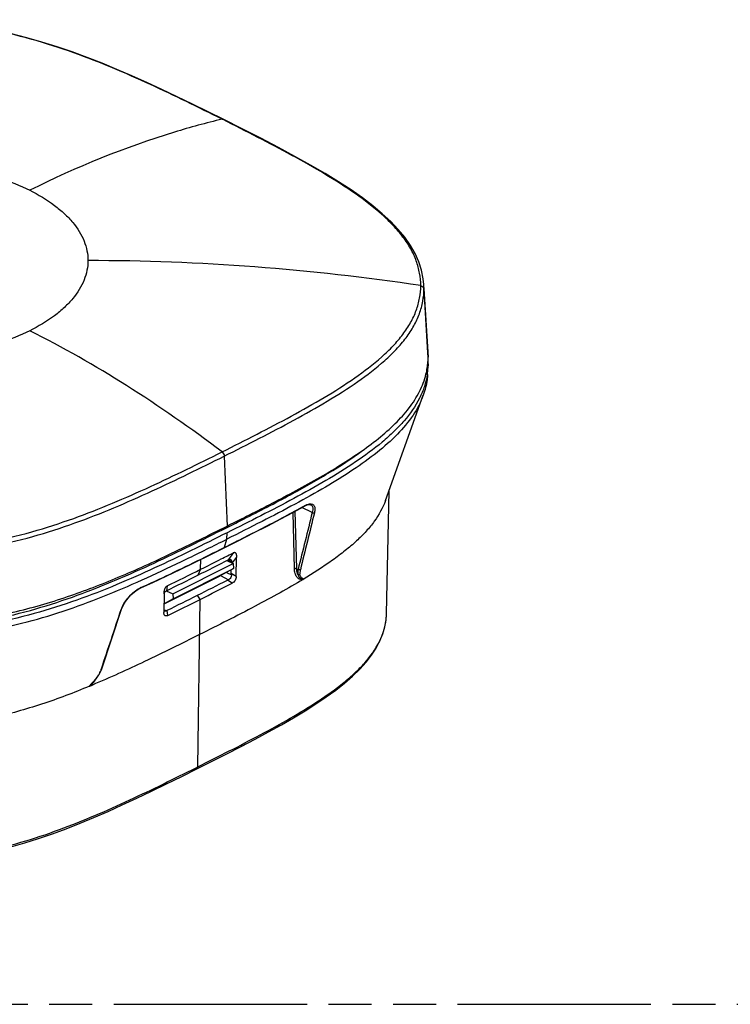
# Model space of a CAD drawing. Header units: millimetres. Extents: x 0 to 210, y 0 to 297.
# Tile 12 of 14: x 108 to 140, y 208 to 252. Entities that reach past the tile are written whole.
import ezdxf

# ---------------------------------------------------------------- set-up
doc = ezdxf.new("R2010")
doc.units = ezdxf.units.MM
doc.header["$LTSCALE"] = 19.36
doc.linetypes.add('PHANTOM', pattern=[0.8, 0.45, -0.05, 0.1, -0.05, 0.1, -0.05])
doc.layers.get('0').update_dxf_attribs({"linetype": 'CONTINUOUS'})
doc.layers.add('DEFAULT_3', color=7, linetype='PHANTOM')
doc.layers.add('Z_SURFACE', color=7, linetype='CONTINUOUS')

msp = doc.modelspace()

# ---------------------------------------------------------------- linework, layer by layer
at = {"color": 9, "linetype": 'Continuous'}
for p, q in [((117.0064, 247.5346), (116.9629, 247.5565)), ((126.0576, 239.9157), (126.2438, 236.8385)), ((117.0607, 232.3756), (117.1926, 229.2278)), ((120.2248, 227.295), (120.1586, 229.8412)), ((120.3274, 227.299), (120.2596, 229.8962)), ((121.0232, 229.8327), (120.5634, 230.0626)), ((120.6696, 230.133), (120.6905, 230.1446)), ((116.9515, 229.0452), (116.9515, 229.1075)), ((117.1799, 228.6363), (117.1926, 228.9247)), ((117.0749, 228.2679), (117.1799, 228.6363)), ((117.0536, 228.2573), (117.0749, 228.2679)), ((117.2676, 227.7165), (117.4951, 228.0334)), ((115.9963, 227.277), (116.0027, 227.722)), ((117.2388, 227.7018), (117.3948, 227.6238)), ((117.4273, 227.5537), (117.44, 227.5715)), ((117.44, 227.5715), (117.6129, 227.8121)), ((115.9963, 227.277), (115.8677, 227.0107)), ((117.1588, 227.1356), (117.3829, 227.0235)), ((120.3274, 227.299), (120.3885, 227.2685)), ((116.8909, 226.9942), (117.258, 226.8107)), ((117.4248, 226.6529), (117.2009, 226.7877)), ((117.6005, 226.9534), (117.378, 227.0873)), ((114.4842, 226.5279), (114.4561, 226.3107)), ((115.9769, 225.9229), (115.8532, 226.1086)), ((115.8687, 218.3774), (115.9769, 225.9229)), ((114.449, 225.4062), (114.3449, 225.4583)), ((114.5167, 225.1989), (114.4949, 225.4348)), ((111.525, 222.775), (111.5336, 222.801)), ((111.0744, 222.1142), (111.0635, 222.1029)), ((115.7955, 218.3408), (115.8687, 218.3774))]:
    msp.add_line(p, q, dxfattribs=at)
at = {"color": 7, "linetype": 'Continuous'}
for p, q in [((126.052, 240.1031), (126.0519, 240.1058)), ((126.2438, 236.8385), (126.2381, 237.0289)), ((126.2438, 236.5354), (126.238, 236.3433)), ((120.6748, 230.1236), (120.6747, 230.1235)), ((120.9614, 230.1843), (120.9618, 230.1841)), ((116.9515, 229.0452), (117.2173, 229.1783)), ((117.1748, 227.6692), (117.4608, 227.5384)), ((117.6005, 226.9534), (117.6129, 227.8121)), ((114.7384, 226.1773), (117.4608, 227.5384)), ((114.7605, 225.9454), (117.4829, 227.3066)), ((117.4829, 227.3066), (116.8488, 226.972)), ((117.378, 227.0873), (117.3804, 227.2525)), ((117.4608, 227.5384), (117.4829, 227.3066)), ((114.3487, 225.722), (116.8488, 226.972)), ((114.452, 226.3082), (114.7384, 226.1773)), ((114.3553, 226.1832), (114.343, 225.3246)), ((114.7605, 225.9454), (114.3488, 225.7282)), ((114.7384, 226.1773), (114.7605, 225.9454)), ((111.548, 222.7962), (112.4404, 225.4892)), ((114.3442, 225.2923), (114.343, 225.3246)), ((124.3709, 225.2712), (124.371, 225.2782)), ((124.371, 225.2782), (124.3714, 225.303)), ((111.0951, 222.1228), (111.0952, 222.1228))]:
    msp.add_line(p, q, dxfattribs=at)
for points in [[(117.0152, 247.552), (116.3389, 247.887), (115.6344, 248.2328), (114.9403, 248.5688), (114.2544, 248.8943), (113.5749, 249.2087), (112.8998, 249.5114), (112.2274, 249.8014), (111.5559, 250.0781), (110.8838, 250.3404), (110.2096, 250.5874), (109.5323, 250.8181), (108.851, 251.0314), (108.1652, 251.2263), (107.4748, 251.4016), (106.7798, 251.5562), (106.0814, 251.6893), (105.381, 251.8003), (104.6806, 251.8894), (103.9823, 251.957), (103.2881, 252.0038), (102.5997, 252.0307), (101.9711, 252.0386)], [(126.052, 240.1031), (126.0264, 240.3614), (125.9486, 240.7507), (125.826, 241.1314), (125.6593, 241.505), (125.4492, 241.8723), (125.1957, 242.2341), (124.8992, 242.5916), (124.56, 242.9461), (124.178, 243.2992), (123.7531, 243.6527), (123.2845, 244.0083), (122.7712, 244.3675), (122.2117, 244.7324), (121.6052, 245.1042), (120.9502, 245.4852), (120.2477, 245.8762), (119.4981, 246.2787), (118.7027, 246.694), (117.8619, 247.1242), (117.0155, 247.5519)], [(117.0589, 228.2467), (117.7182, 228.5774), (118.3851, 228.9148), (119.0186, 229.2397), (119.6176, 229.5524), (120.1814, 229.8534), (120.6747, 230.1235)], [(120.6748, 230.1236), (120.6911, 230.1324), (120.7439, 230.1579), (120.7951, 230.1776), (120.8431, 230.1907), (120.8862, 230.1966), (120.9231, 230.1955), (120.9526, 230.1882), (120.9619, 230.1841)], [(113.3055, 226.4389), (113.8422, 226.6839), (114.4441, 226.9658), (115.0696, 227.2652), (115.7194, 227.582), (116.3943, 227.9154), (117.0588, 228.2467)], [(112.4404, 225.4893), (112.4509, 225.5193), (112.4809, 225.5927), (112.5182, 225.6688), (112.5622, 225.7465), (112.6125, 225.8248), (112.6684, 225.9024), (112.7291, 225.9783), (112.7937, 226.0516), (112.8612, 226.1211), (112.9308, 226.1863), (113.0015, 226.2464), (113.0726, 226.301), (113.1431, 226.3494), (113.2121, 226.3913), (113.2788, 226.4264), (113.3055, 226.4389)], [(115.8232, 218.2854), (116.4893, 218.6194), (117.1711, 218.9645), (117.8268, 219.3012), (118.4564, 219.631), (119.0596, 219.9549), (119.6357, 220.2741), (120.1841, 220.5897), (120.7039, 220.9028), (121.1944, 221.2145), (121.6545, 221.5256), (122.0831, 221.8368), (122.4788, 222.1488), (122.8399, 222.4619), (123.1648, 222.7766), (123.4519, 223.0929), (123.6999, 223.4106), (123.9082, 223.7293), (124.0766, 224.0483), (124.2061, 224.3664), (124.2974, 224.6827), (124.3519, 224.9959), (124.3706, 225.2712)], [(111.4154, 222.5247), (111.4251, 222.54), (111.4601, 222.5996), (111.4914, 222.6592), (111.5186, 222.7185), (111.5415, 222.7772), (111.548, 222.7962)], [(111.0952, 222.1228), (111.1252, 222.1545), (111.2042, 222.2421), (111.2751, 222.3278), (111.3382, 222.411), (111.3939, 222.4916), (111.4154, 222.5247)], [(101.9711, 214.0411), (102.5062, 214.0477), (103.1078, 214.0713), (103.7169, 214.1129), (104.3324, 214.1732), (104.9526, 214.253), (105.5759, 214.3528), (106.2007, 214.473), (106.8257, 214.6132), (107.45, 214.773), (108.0733, 214.9515), (108.6959, 215.1479), (109.3182, 215.3612), (109.9409, 215.5907), (110.5655, 215.8359), (111.1934, 216.096), (111.8266, 216.3707), (112.4673, 216.6595), (113.1176, 216.962), (113.7797, 217.2779), (114.4558, 217.607), (115.1489, 217.9492), (115.8231, 218.2854)]]:
    msp.add_lwpolyline(points, dxfattribs=at)
at = {"color": 9, "linetype": 'Continuous'}
for centre, radius, start, end in [((110.7609, 139.1458), 102.0424, 81.460818, 89.910306), ((122.91, 239.9156), 3.1476, 0.00131, 3.41449), ((113.8154, 225.3704), 1.1964, 115.50244, 117.98136), ((113.7728, 225.4589), 1.0982, 114.26064, 115.48541), ((113.4095, 225.1395), 1.0448, 160.17761, 161.66471), ((113.507, 225.104), 1.1486, 157.46912, 160.15924), ((121.6526, 225.3266), 2.7188, 353.334, 358.83268), ((110.0837, 223.068), 1.4026, 319.3681, 327.95102), ((109.4626, 223.7559), 2.2983, 326.12592, 326.77952), ((109.4339, 223.7747), 2.3325, 326.77956, 327.4378), ((110.1835, 223.296), 1.4431, 327.43746, 327.94831), ((110.2353, 223.264), 1.3822, 327.93225, 330.53731), ((96.0375, 258.1213), 39.0856, 292.49678, 292.70027), ((110.1919, 222.9702), 1.2567, 311.8449, 315.68198), ((109.5192, 223.632), 2.182, 315.48105, 316.23995), ((110.1426, 223.0185), 1.3257, 315.67339, 319.33259)]:
    msp.add_arc(centre, radius, start, end, dxfattribs=at)
at = {"color": 7, "linetype": 'Continuous'}
for centre, radius, start, end in [((123.0178, 236.8455), 3.2264, 351.13578, 354.47352), ((123.085, 236.8391), 3.1588, 354.47101, 359.98841), ((123.067, 236.5354), 3.1768, 0.00045, 2.78602), ((122.9241, 236.8608), 3.3212, 346.16384, 351.12388), ((123.0391, 236.5375), 3.2048, 351.26865, 356.52602), ((49.0784, 362.0005), 150.4263, 296.81159, 297.053226), ((32.2299, 394.6517), 187.3467, 296.515073, 296.994121), ((0.4916, 458.3278), 258.3134, 296.560958, 296.792571), ((118.532, 227.4585), 1.1492, 171.73015, 174.3569), ((34.0997, 390.658), 182.7578, 296.093731, 296.622849), ((30.7133, 396.9548), 190.0849, 296.139721, 296.614206), ((30.6638, 396.8378), 190.8027, 296.517996, 296.97117), ((34.2802, 389.7148), 183.036, 296.509261, 297.016829), ((14.2611, 429.1872), 227.0724, 296.194374, 296.57695), ((17.4206, 422.9119), 220.2681, 296.155481, 296.579443)]:
    msp.add_arc(centre, radius, start, end, dxfattribs=at)
at = {"color": 9, "linetype": 'Continuous'}
for points, knots in [([(116.9629, 247.5565), (115.8928, 248.0881), (113.7033, 249.1668), (110.8457, 250.3856), (108.3669, 251.185), (105.6144, 251.8365), (103.4411, 252.0279), (101.9711, 252.0279)], [0, 0, 0, 0, 0.2268535, 0.4634477, 0.5889757, 0.7209097, 1, 1, 1, 1]), ([(116.9629, 247.5565), (116.2421, 247.384), (113.2672, 246.5707), (110.396, 245.3953), (108.2994, 244.3522)], [0, 0, 0, 0, 0.2403895, 1, 1, 1, 1]), ([(116.9629, 247.5565), (116.9675, 247.5576), (116.9849, 247.5606), (117.0036, 247.5578), (117.0152, 247.552)], [0, 0, 0, 0, 0.2683907, 1, 1, 1, 1]), ([(125.9127, 240.0571), (125.9127, 240.244), (125.8783, 240.6231), (125.7239, 241.1833), (125.4681, 241.7324), (125.116, 242.2651), (124.6767, 242.7789), (123.9749, 243.4539), (122.9464, 244.2407), (121.5781, 245.1095), (120.1051, 245.9391), (118.5709, 246.7443), (117.5303, 247.2709), (117.0064, 247.5346)], [0, 0, 0, 0, 0.0462752, 0.0936643, 0.1431797, 0.1955922, 0.2512826, 0.3102096, 0.4363771, 0.5710401, 0.7112728, 0.8547969, 1, 1, 1, 1]), ([(116.9629, 232.5648), (117.4887, 232.8293), (118.5332, 233.3574), (120.0737, 234.1645), (121.5532, 234.9956), (122.9282, 235.8653), (123.9624, 236.6528), (124.6684, 237.3286), (125.1105, 237.8431), (125.4651, 238.3769), (125.7226, 238.9272), (125.8781, 239.4891), (125.9127, 239.8695), (125.9127, 240.0571)], [0, 0, 0, 0, 0.1451965, 0.288731, 0.4289837, 0.5636829, 0.6898694, 0.7487971, 0.8044813, 0.8568783, 0.9063707, 0.9537365, 1, 1, 1, 1]), ([(125.9127, 240.0571), (125.9497, 240.0515), (126.0042, 240.0266), (126.0474, 239.9673), (126.0566, 239.9327), (126.0576, 239.9157)], [0, 0, 0, 0, 0.5181545, 0.7634932, 1, 1, 1, 1]), ([(117.0607, 232.3756), (117.5898, 232.6419), (118.6408, 233.1734), (120.1908, 233.9856), (121.6792, 234.8219), (123.0618, 235.6971), (124.1011, 236.4898), (124.8099, 237.17), (125.2535, 237.6878), (125.6089, 238.225), (125.8671, 238.7788), (126.0229, 239.3442), (126.0576, 239.7269), (126.0576, 239.9157)], [0, 0, 0, 0, 0.1452666, 0.2888622, 0.4291515, 0.5638439, 0.6899699, 0.7488522, 0.8044916, 0.8568578, 0.9063414, 0.9537175, 1, 1, 1, 1]), ([(116.9629, 232.5648), (115.5712, 233.6234), (112.7649, 235.5811), (109.7902, 237.2749), (108.2994, 238.024)], [0, 0, 0, 0, 0.5117178, 1, 1, 1, 1]), ([(101.9711, 228.0863), (103.4411, 228.0863), (105.6146, 228.2784), (108.3671, 228.932), (110.8458, 229.7335), (113.7032, 230.9539), (115.8928, 232.0331), (116.9629, 232.5648)], [0, 0, 0, 0, 0.2790637, 0.4110099, 0.5365535, 0.7731594, 1, 1, 1, 1]), ([(116.9629, 232.5648), (116.9916, 232.543), (117.0374, 232.4836), (117.0592, 232.412), (117.0607, 232.3756)], [0, 0, 0, 0, 0.4977667, 1, 1, 1, 1]), ([(101.9711, 227.8724), (103.4505, 227.8724), (105.6381, 228.0649), (108.4089, 228.7214), (110.9043, 229.5271), (113.7804, 230.7548), (115.9839, 231.8407), (117.0607, 232.3756)], [0, 0, 0, 0, 0.2790441, 0.4110254, 0.5366046, 0.7732153, 1, 1, 1, 1]), ([(120.6905, 230.1446), (120.7093, 230.155), (120.7767, 230.1896), (120.8496, 230.2158), (120.9035, 230.2236)], [0, 0, 0, 0, 0.2828219, 1, 1, 1, 1]), ([(120.9035, 230.2236), (120.9466, 230.2298), (121.0136, 230.228), (121.0839, 230.1829), (121.1199, 230.134), (121.1411, 230.0714), (121.1516, 229.9649), (121.1378, 229.8796), (121.1233, 229.8209)], [0, 0, 0, 0, 0.2316351, 0.3319517, 0.4343646, 0.5480548, 0.6788484, 1, 1, 1, 1]), ([(117.0749, 228.2679), (117.6833, 228.5722), (118.8893, 229.1786), (120.0837, 229.8083), (120.6696, 230.133)], [0, 0, 0, 0, 0.5038613, 1, 1, 1, 1]), ([(120.6905, 230.1446), (120.6898, 230.1423), (120.6867, 230.134), (120.6805, 230.1267), (120.6748, 230.1236)], [0, 0, 0, 0, 0.2707647, 1, 1, 1, 1]), ([(120.9619, 230.1841), (120.9836, 230.1731), (121.0238, 230.1359), (121.0503, 230.0517), (121.0497, 229.9476), (121.0342, 229.8729), (121.0232, 229.8327)], [0, 0, 0, 0, 0.1905282, 0.4057074, 0.672763, 1, 1, 1, 1]), ([(121.1233, 229.8209), (121.1165, 229.8166), (121.0831, 229.8047), (121.0435, 229.8153), (121.0232, 229.8327)], [0, 0, 0, 0, 0.2319793, 1, 1, 1, 1]), ([(113.3216, 226.4601), (113.6403, 226.6037), (114.8939, 227.1828), (116.1312, 227.7962), (117.0536, 228.2573)], [0, 0, 0, 0, 0.2531908, 1, 1, 1, 1]), ([(117.0749, 228.2679), (117.0742, 228.2655), (117.0711, 228.2571), (117.0647, 228.2496), (117.0589, 228.2467)], [0, 0, 0, 0, 0.2758535, 1, 1, 1, 1]), ([(120.3274, 227.299), (120.3117, 227.3072), (120.2754, 227.3124), (120.2394, 227.3045), (120.2248, 227.295)], [0, 0, 0, 0, 0.5035792, 1, 1, 1, 1]), ([(120.5808, 226.8092), (120.5325, 226.8084), (120.432, 226.8294), (120.3133, 226.9381), (120.2422, 227.1014), (120.2266, 227.2271), (120.2248, 227.295)], [0, 0, 0, 0, 0.2163951, 0.4382021, 0.6953413, 1, 1, 1, 1]), ([(120.3774, 227.0467), (120.3696, 227.0647), (120.3401, 227.1458), (120.329, 227.2326), (120.3274, 227.299)], [0, 0, 0, 0, 0.2284377, 1, 1, 1, 1]), ([(120.3885, 227.2685), (120.3839, 227.2479), (120.3705, 227.175), (120.3674, 227.099), (120.3774, 227.0467)], [0, 0, 0, 0, 0.283785, 1, 1, 1, 1]), ([(120.4889, 227.2569), (120.4821, 227.2525), (120.4487, 227.2404), (120.4088, 227.251), (120.3885, 227.2685)], [0, 0, 0, 0, 0.2316937, 1, 1, 1, 1]), ([(120.4889, 227.2569), (120.4842, 227.2382), (120.4703, 227.1724), (120.4654, 227.1035), (120.4732, 227.0559)], [0, 0, 0, 0, 0.2852945, 1, 1, 1, 1]), ([(120.6117, 226.8195), (120.2705, 226.6135), (119.5542, 226.2018), (118.0048, 225.368), (116.789, 224.7563), (115.9541, 224.3387)], [0, 0, 0, 0, 0.2265383, 0.4694208, 1, 1, 1, 1]), ([(120.4732, 227.0558), (120.4609, 227.0439), (120.4274, 227.0289), (120.3913, 227.0372), (120.3774, 227.0467)], [0, 0, 0, 0, 0.5033924, 1, 1, 1, 1]), ([(120.3774, 227.0467), (120.3929, 226.9989), (120.4278, 226.9312), (120.5026, 226.871), (120.5443, 226.8537), (120.5654, 226.8473)], [0, 0, 0, 0, 0.5296634, 0.7667996, 1, 1, 1, 1]), ([(120.5888, 226.8678), (120.5743, 226.8774), (120.5455, 226.8982), (120.4971, 226.9577), (120.4797, 227.0158), (120.4732, 227.0559)], [0, 0, 0, 0, 0.2293048, 0.4649083, 1, 1, 1, 1]), ([(120.5654, 226.8473), (120.5718, 226.8454), (120.5813, 226.8428), (120.5941, 226.8394), (120.6019, 226.8373), (120.6078, 226.8351), (120.6121, 226.8333), (120.6163, 226.8273), (120.6083, 226.8214), (120.6015, 226.8176), (120.5921, 226.8133), (120.5853, 226.8107), (120.5808, 226.8092)], [0, 0, 0, 0, 0.2132271, 0.3191338, 0.4233179, 0.4740841, 0.5231746, 0.5738469, 0.6737697, 0.7633646, 0.8456229, 1, 1, 1, 1]), ([(120.6124, 226.8199), (120.6158, 226.8238), (120.621, 226.831), (120.6194, 226.8443), (120.6106, 226.853), (120.5999, 226.8606), (120.5925, 226.8654), (120.5888, 226.8678)], [0, 0, 0, 0, 0.242755, 0.3798151, 0.5894059, 0.7943933, 1, 1, 1, 1]), ([(112.4461, 225.5441), (112.4825, 225.6321), (112.5802, 225.8083), (112.7702, 226.05), (112.9961, 226.2638), (113.1667, 226.3806), (113.254, 226.427)], [0, 0, 0, 0, 0.2350642, 0.4934893, 0.7560085, 1, 1, 1, 1]), ([(113.3216, 226.4601), (113.3209, 226.4577), (113.3179, 226.4492), (113.3114, 226.4415), (113.3055, 226.4389)], [0, 0, 0, 0, 0.2815449, 1, 1, 1, 1]), ([(112.4177, 225.4682), (112.4205, 225.4692), (112.43, 225.4735), (112.438, 225.482), (112.4404, 225.4892)], [0, 0, 0, 0, 0.2793897, 1, 1, 1, 1]), ([(115.8685, 218.3773), (116.3421, 218.6141), (117.2838, 219.0871), (118.6761, 219.8085), (120.0224, 220.5482), (121.2894, 221.3182), (122.2604, 222.009), (122.9454, 222.5994), (123.5205, 223.1817), (123.9811, 223.8169), (124.2599, 224.4989), (124.3333, 224.8415), (124.3531, 225.011)], [0, 0, 0, 0, 0.1430182, 0.284638, 0.4235489, 0.5578456, 0.6849493, 0.7448778, 0.8018481, 0.905977, 0.9539015, 1, 1, 1, 1]), ([(115.9543, 224.3388), (115.1312, 223.9274), (113.536, 223.1356), (111.9151, 222.3956), (111.121, 222.0634)], [0, 0, 0, 0, 0.5166656, 1, 1, 1, 1]), ([(111.4388, 222.5841), (111.4479, 222.6002), (111.4809, 222.6617), (111.5088, 222.7262), (111.525, 222.775)], [0, 0, 0, 0, 0.2635774, 1, 1, 1, 1]), ([(111.525, 222.775), (111.5278, 222.776), (111.5375, 222.7803), (111.5456, 222.7889), (111.548, 222.7962)], [0, 0, 0, 0, 0.2797626, 1, 1, 1, 1]), ([(111.3708, 222.4749), (111.3542, 222.4503), (111.2845, 222.3507), (111.2069, 222.2568), (111.145, 222.1891)], [0, 0, 0, 0, 0.2445989, 1, 1, 1, 1]), ([(111.4154, 222.5247), (111.4148, 222.5237), (111.4107, 222.5195), (111.4043, 222.519), (111.3997, 222.5191)], [0, 0, 0, 0, 0.2046057, 1, 1, 1, 1]), ([(111.0635, 222.1029), (111.0559, 222.095), (111.0406, 222.0792), (111.022, 222.0598), (111.007, 222.0428), (110.9971, 222.0316), (110.9853, 222.0124), (110.992, 222.0097)], [0, 0, 0, 0, 0.2743863, 0.5484056, 0.6847865, 0.819302, 1, 1, 1, 1]), ([(111.0302, 222.034), (111.025, 222.0306), (111.0171, 222.0258), (111.0077, 222.0207), (111.0024, 222.0182), (110.9988, 222.0169), (110.9958, 222.0156), (110.9937, 222.0172), (110.995, 222.0202), (110.9973, 222.0233), (111.0019, 222.0287), (111.0079, 222.0351), (111.0178, 222.0451), (111.0303, 222.0575), (111.0503, 222.0772), (111.0652, 222.0921), (111.075, 222.1021)], [0, 0, 0, 0, 0.1179762, 0.174794, 0.2020278, 0.2278542, 0.249584, 0.2577633, 0.2694015, 0.3019136, 0.3351626, 0.4019811, 0.4686518, 0.6016301, 0.7344039, 1, 1, 1, 1]), ([(101.9711, 214.1259), (102.6614, 214.1259), (104.0241, 214.1909), (106.0082, 214.4832), (107.8755, 214.9456), (110.1541, 215.7047), (112.7857, 216.8459), (114.8068, 217.8468), (115.7955, 218.3408)], [0, 0, 0, 0, 0.1418251, 0.2798027, 0.4114146, 0.5365703, 0.7728962, 1, 1, 1, 1]), ([(115.8685, 218.3773), (115.8682, 218.3578), (115.8627, 218.3215), (115.8374, 218.2925), (115.8232, 218.2854)], [0, 0, 0, 0, 0.5504674, 1, 1, 1, 1])]:
    msp.add_open_spline(points, degree=3, knots=knots, dxfattribs=at)
at = {"color": 7, "linetype": 'Continuous'}
for points, knots in [([(101.9711, 245.6629), (102.5538, 245.6629), (103.7034, 245.6071), (105.3704, 245.358), (106.9099, 244.9537), (107.8623, 244.5708), (108.2994, 244.3522)], [0, 0, 0, 0, 0.268373, 0.5290681, 0.7749462, 1, 1, 1, 1]), ([(108.2994, 244.3522), (108.688, 244.158), (109.2341, 243.8341), (109.8613, 243.3149), (110.3493, 242.8045), (110.7099, 242.2356), (110.8908, 241.6338), (110.9206, 241.335), (110.9206, 241.1881)], [0, 0, 0, 0, 0.3021508, 0.4384662, 0.5651543, 0.7927829, 0.8978247, 1, 1, 1, 1]), ([(110.9206, 241.1881), (110.9206, 241.0412), (110.8908, 240.7425), (110.7099, 240.1406), (110.3493, 239.5717), (109.8613, 239.0613), (109.2341, 238.5421), (108.688, 238.2183), (108.2994, 238.024)], [0, 0, 0, 0, 0.1021753, 0.2072171, 0.4348457, 0.5615338, 0.6978492, 1, 1, 1, 1]), ([(108.2994, 238.024), (107.8623, 237.8055), (106.9099, 237.4226), (105.3704, 237.0182), (103.7034, 236.7691), (102.5538, 236.7134), (101.9711, 236.7134)], [0, 0, 0, 0, 0.2250538, 0.4709319, 0.731627, 1, 1, 1, 1]), ([(126.2068, 236.051), (126.1789, 235.8697), (126.0903, 235.5044), (125.7855, 234.778), (125.3033, 234.0961), (124.7024, 233.467), (123.9868, 232.8293), (122.9661, 232.082), (121.6254, 231.2517), (120.193, 230.457), (118.7063, 229.684), (117.6993, 229.1781), (117.1926, 228.9247)], [0, 0, 0, 0, 0.0464798, 0.094733, 0.1989017, 0.2555607, 0.3150933, 0.4414985, 0.5754681, 0.7144636, 0.856457, 1, 1, 1, 1]), ([(120.0267, 230.6799), (120.756, 231.0691), (121.8116, 231.6564), (123.1275, 232.5063), (123.9956, 233.1447), (124.7581, 233.8109), (125.3946, 234.5139), (125.8771, 235.2606), (126.083, 235.7982), (126.149, 236.0666)], [0, 0, 0, 0, 0.2965319, 0.4329436, 0.5617569, 0.6827284, 0.7956171, 0.9008487, 1, 1, 1, 1]), ([(126.2202, 236.0488), (126.2154, 235.9705), (126.1849, 235.6575), (126.1077, 235.3495), (126.0281, 235.1275)], [0, 0, 0, 0, 0.2496018, 1, 1, 1, 1]), ([(126.0281, 235.1275), (125.9136, 234.8083), (125.5787, 234.1735), (124.8545, 233.3149), (123.9306, 232.5026), (122.8363, 231.72), (121.5936, 230.9539), (120.2214, 230.1908), (118.7365, 229.4171), (117.7088, 228.9007), (117.1799, 228.6363)], [0, 0, 0, 0, 0.090966, 0.1902605, 0.2999255, 0.4202012, 0.550814, 0.6914094, 0.8413665, 1, 1, 1, 1]), ([(120.0469, 230.6373), (120.6213, 230.9475), (121.7291, 231.5694), (122.7956, 232.2633), (123.2917, 232.6307)], [0, 0, 0, 0, 0.5139735, 1, 1, 1, 1]), ([(117.1926, 229.2278), (117.441, 229.3521), (118.3899, 229.828), (119.3352, 230.311), (120.0267, 230.6799)], [0, 0, 0, 0, 0.2617145, 1, 1, 1, 1]), ([(117.2174, 229.1783), (117.4568, 229.2982), (118.4048, 229.7749), (119.3487, 230.2603), (120.0469, 230.6373)], [0, 0, 0, 0, 0.252274, 1, 1, 1, 1]), ([(124.3219, 230.3703), (124.2033, 230.0398), (123.9318, 229.558), (123.4536, 228.9788), (123.0119, 228.5381), (122.5019, 228.103), (121.7102, 227.5074), (121.0639, 227.0925), (120.6124, 226.8199)], [0, 0, 0, 0, 0.2016854, 0.3122464, 0.4312502, 0.5594523, 0.6970615, 1, 1, 1, 1]), ([(101.9711, 224.5695), (103.4235, 224.5695), (105.5743, 224.7595), (108.3081, 225.395), (110.7922, 226.1872), (113.6681, 227.4127), (115.872, 228.5055), (116.9515, 229.0452)], [0, 0, 0, 0, 0.2758954, 0.4071102, 0.5326943, 0.770716, 1, 1, 1, 1]), ([(117.1926, 228.9247), (116.1098, 228.3834), (114.4674, 227.5696), (112.2042, 226.5642), (110.3982, 225.8594), (108.4696, 225.2444), (105.6703, 224.5938), (103.4634, 224.3991), (101.9711, 224.3991)], [0, 0, 0, 0, 0.2263768, 0.3427127, 0.4630204, 0.588769, 0.720922, 1, 1, 1, 1]), ([(112.289, 226.9191), (113.0982, 227.2586), (114.7427, 228.0093), (116.3613, 228.8123), (117.1926, 229.2278)], [0, 0, 0, 0, 0.4856949, 1, 1, 1, 1]), ([(101.9711, 224.1132), (103.396, 224.1132), (105.4926, 224.2899), (108.1646, 224.8801), (110.027, 225.447), (111.8243, 226.1233), (113.5944, 226.8925), (115.3775, 227.7385), (116.5721, 228.3324), (117.1799, 228.6363)], [0, 0, 0, 0, 0.2666756, 0.3910945, 0.5117196, 0.6306722, 0.7503125, 0.8728252, 1, 1, 1, 1]), ([(117.4951, 228.0334), (117.5059, 228.0389), (117.5283, 228.0467), (117.5619, 228.0354), (117.5828, 228.0085), (117.6014, 227.963), (117.6118, 227.896), (117.6133, 227.8408), (117.6129, 227.8121)], [0, 0, 0, 0, 0.1209549, 0.2236689, 0.3306438, 0.4493029, 0.7132964, 1, 1, 1, 1]), ([(117.2664, 227.7159), (117.2793, 227.7224), (117.3067, 227.7314), (117.3354, 227.7255), (117.3473, 227.7195)], [0, 0, 0, 0, 0.5211035, 1, 1, 1, 1]), ([(117.3473, 227.7195), (117.3632, 227.7115), (117.3914, 227.6829), (117.3976, 227.6432), (117.3948, 227.6238)], [0, 0, 0, 0, 0.4761904, 1, 1, 1, 1]), ([(101.9711, 224.7022), (102.9362, 224.7022), (104.3669, 224.7837), (106.2232, 225.0556), (107.9478, 225.4111), (109.9799, 226.0029), (111.5359, 226.6032), (112.289, 226.9191)], [0, 0, 0, 0, 0.2724889, 0.4034088, 0.5295131, 0.7694168, 1, 1, 1, 1]), ([(117.2009, 226.7877), (117.2052, 226.79), (117.2238, 226.7988), (117.2431, 226.8059), (117.258, 226.8107)], [0, 0, 0, 0, 0.2387993, 1, 1, 1, 1]), ([(117.3829, 227.0235), (117.3862, 227.0019), (117.3815, 226.9447), (117.3419, 226.8647), (117.288, 226.8204), (117.258, 226.8107)], [0, 0, 0, 0, 0.2499562, 0.6391683, 1, 1, 1, 1]), ([(117.3829, 227.0235), (117.3821, 227.029), (117.3792, 227.0501), (117.3778, 227.0714), (117.378, 227.0873)], [0, 0, 0, 0, 0.256961, 1, 1, 1, 1]), ([(117.6005, 226.9534), (117.5997, 226.8917), (117.5673, 226.7698), (117.4769, 226.6795), (117.4248, 226.6529)], [0, 0, 0, 0, 0.5130987, 1, 1, 1, 1]), ([(120.5808, 226.8092), (120.5832, 226.8097), (120.5935, 226.8121), (120.6041, 226.8149), (120.6109, 226.8191)], [0, 0, 0, 0, 0.2396381, 1, 1, 1, 1]), ([(114.3553, 226.1832), (114.3554, 226.1914), (114.3563, 226.2246), (114.3589, 226.2579), (114.3621, 226.2828)], [0, 0, 0, 0, 0.2450049, 1, 1, 1, 1]), ([(114.3621, 226.2828), (114.3681, 226.3297), (114.3866, 226.4202), (114.4426, 226.5075), (114.4842, 226.5279)], [0, 0, 0, 0, 0.5054612, 1, 1, 1, 1]), ([(114.3845, 226.2413), (114.3892, 226.2491), (114.4084, 226.277), (114.4351, 226.3004), (114.4574, 226.3114)], [0, 0, 0, 0, 0.2691145, 1, 1, 1, 1]), ([(114.3787, 225.3973), (114.3752, 225.399), (114.3608, 225.408), (114.3503, 225.4221), (114.3444, 225.4335)], [0, 0, 0, 0, 0.2338219, 1, 1, 1, 1]), ([(114.449, 225.4062), (114.4388, 225.3984), (114.4151, 225.3876), (114.3892, 225.392), (114.3787, 225.3973)], [0, 0, 0, 0, 0.5205939, 1, 1, 1, 1]), ([(114.449, 225.4062), (114.4524, 225.4088), (114.4669, 225.4195), (114.4826, 225.4287), (114.4949, 225.4348)], [0, 0, 0, 0, 0.2366564, 1, 1, 1, 1]), ([(114.5167, 225.1989), (114.4971, 225.1893), (114.4587, 225.1748), (114.3959, 225.1811), (114.354, 225.2294), (114.3462, 225.2702), (114.3442, 225.2923)], [0, 0, 0, 0, 0.2689994, 0.4984008, 0.727123, 1, 1, 1, 1]), ([(110.992, 222.0097), (110.2831, 221.7162), (108.8585, 221.1758), (106.6538, 220.5487), (104.3538, 220.1563), (102.7784, 220.0696), (101.9711, 220.0696)], [0, 0, 0, 0, 0.2478385, 0.491677, 0.7392293, 1, 1, 1, 1]), ([(110.9937, 222.0104), (111.0003, 222.0131), (111.0124, 222.0214), (111.0243, 222.0296), (111.0302, 222.034)], [0, 0, 0, 0, 0.4915625, 1, 1, 1, 1])]:
    msp.add_open_spline(points, degree=3, knots=knots, dxfattribs=at)
at = {"color": 9, "linetype": 'Continuous'}
for points in [[(121.0232, 229.8327), (120.8118, 228.9779), (120.6003, 228.1231), (120.3885, 227.2685)], [(121.1233, 229.8209), (120.912, 228.9662), (120.7006, 228.1115), (120.4889, 227.2569)], [(111.5336, 222.801), (111.8286, 223.69), (112.1232, 224.579), (112.4177, 225.4682)], [(111.145, 222.1891), (111.1218, 222.1638), (111.0982, 222.1389), (111.0744, 222.1142)]]:
    msp.add_open_spline(points, degree=3, dxfattribs=at)
at = {"color": 7, "linetype": 'Continuous'}
for points in [[(114.3714, 226.2168), (114.3753, 226.2252), (114.3797, 226.2334), (114.3845, 226.2413)], [(114.355, 226.174), (114.3594, 226.1886), (114.3648, 226.203), (114.3714, 226.2168)]]:
    msp.add_open_spline(points, degree=3, dxfattribs=at)
at = {"layer": 'DEFAULT_3', "color": 91, "linetype": 'PHANTOM', "true_color": 0x80ff80}
msp.add_line((50.1286, 207.68), (150.1286, 207.68), dxfattribs=at)
at = {"layer": 'Z_SURFACE', "color": 7, "linetype": 'Continuous'}
for p, q in [((126.238, 237.0295), (126.0519, 240.1058)), ((126.2202, 236.0488), (126.238, 236.3432)), ((124.3219, 230.3703), (126.0281, 235.1275)), ((124.3709, 225.2712), (124.4827, 230.8187))]:
    msp.add_line(p, q, dxfattribs=at)

doc.saveas('drawing.dxf')
